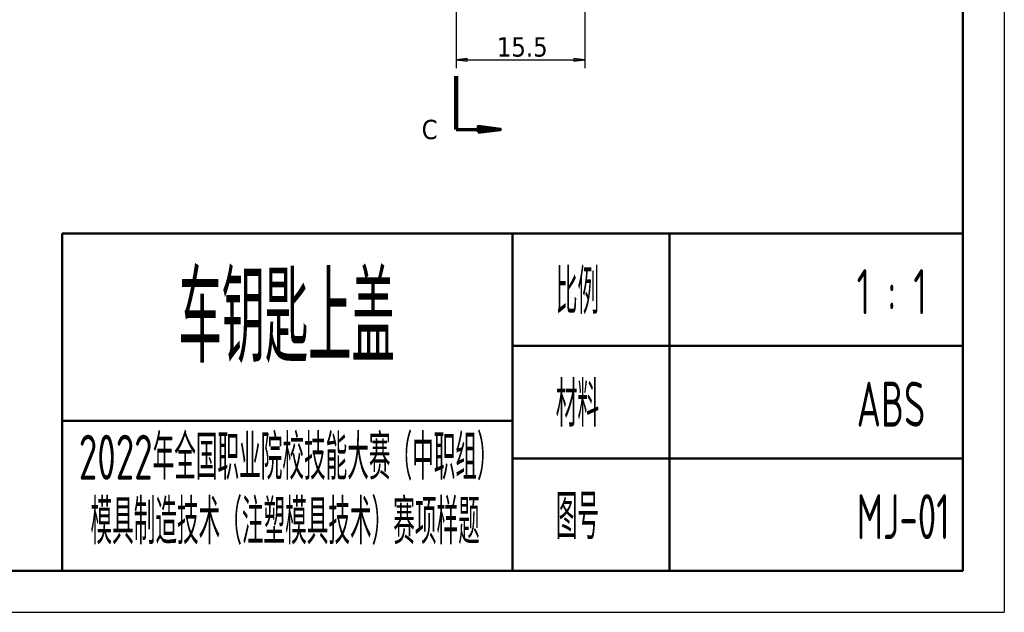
# Model space of a CAD drawing. Header units: millimetres. Extents: x -18 to 278, y -7 to 202.
# Tile 6 of 8: x 160 to 278, y -7 to 64. Entities that reach past the tile are written whole.
import ezdxf

# ---------------------------------------------------------------- set-up
doc = ezdxf.new("R2010")
doc.units = ezdxf.units.MM
doc.header["$LTSCALE"] = 0.666667
doc.linetypes.add('CHAIN', pattern=[0.3543, 0.2362, -0.0295, 0.0591, -0.0295])
for name, color, linetype, lineweight in [('1轮廓实线层', 7, 'Continuous', 50), ('2细线层', 4, 'Continuous', 25), ('6文字层', 3, 'Continuous', 25), ('剖切线 (ISO)', 7, 'CHAIN', 70)]:
    doc.layers.add(name, color=color, linetype=linetype, lineweight=lineweight)
doc.styles.add('PC_TEXTSTYLE4', font='ISOCP.SHX', dxfattribs={"width": 0.707, "bigfont": 'GBCBIG.SHX'})
doc.styles.add('标签文本 (ISO)', font='tahoma.ttf')
doc.styles.add('注释文本 (ISO)', font='tahoma.ttf')
doc.dimstyles.new('默认 (GB)', dxfattribs={"dimscale": 0.666667, "dimtxt": 3.5, "dimasz": 2, "dimexe": 1.5, "dimexo": 0, "dimgap": 0.5, "dimtad": 1, "dimrnd": 1e-08, "dimdsep": 46, "dimtxsty": '注释文本 (ISO)', "dimblk": 'Filled-1', "dimcen": 0.09, "dimdle": 10, "dimclrd": 256, "dimclre": 256, "dimclrt": 256, "dimaunit": 1, "dimadec": 3, "dimazin": 2, "dimtfac": 1, "dimtmove": 0, "dimatfit": 3, "dimldrblk": 'Filled-1', "dimfxl": 1, "dimtolj": 1, "dimtzin": 0, "dimlwd": -1, "dimlwe": -1, "dimarcsym": 0})

# ---------------------------------------------------------------- blocks, each defined once
blk = doc.blocks.new('Filled-1')
at = {"color": 0}
for p, q in [((0, 0), (-1, 0.125)), ((-1, 0.125), (-1, -0.125)), ((-1, 0), (0, 0)), ((-1, -0.125), (0, 0))]:
    blk.add_line(p, q, dxfattribs=at)
at = {"color": 0, "flags": 128}
blk.add_lwpolyline([(-1, -0.125), (0, 0), (-1, 0.125), (-1, -0.125)], dxfattribs=at)
at = {"color": 0}
blk.add_solid([(-1, -0.125), (0, 0), (-1, 0.125), (-1, -0.125)], dxfattribs=at)
blk = doc.blocks.new('*D47')
at = {"layer": '2细线层'}
for p, q in [((212.24, 87.4), (212.24, 58.34)), ((227.74, 67.88), (227.74, 58.34)), ((213.57, 59.34), (226.41, 59.34))]:
    blk.add_line(p, q, dxfattribs=at)
at = {"layer": 'Defpoints', "color": 0}
for p in [(212.24, 87.4), (227.74, 67.88), (227.74, 59.34)]:
    blk.add_point(p, dxfattribs=at)
at = {"layer": '2细线层', "xscale": 1.333333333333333, "yscale": 1.333333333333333, "zscale": 1.333333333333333, "rotation": 180}
blk.add_blockref('Filled-1', (212.24, 59.34), dxfattribs=at)
at = {"layer": '2细线层', "xscale": 1.333333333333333, "yscale": 1.333333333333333, "zscale": 1.333333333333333}
blk.add_blockref('Filled-1', (227.74, 59.34), dxfattribs=at)
at = {"layer": '2细线层', "insert": (217.14, 62.06), "char_height": 2.333, "attachment_point": 1, "style": '注释文本 (ISO)'}
blk.add_mtext('\\A1;15.5', dxfattribs=at)

msp = doc.modelspace()

# ---------------------------------------------------------------- linework, layer by layer
at = {"layer": '1轮廓实线层'}
for p, q in [((273.3333, 197.417), (273.3333, -2.3333)), ((164.7273, -2.3333), (164.7273, 38.3939)), ((273.3333, 38.3939), (164.7273, 38.3939)), ((219.0303, -2.3333), (219.0303, 38.3939)), ((237.9505, 38.3939), (237.9505, -2.3333)), ((273.3333, -2.3333), (273.3333, 38.3939)), ((219.0303, 24.8182), (273.3333, 24.8182)), ((164.7273, 15.7677), (219.0303, 15.7677)), ((219.0303, 11.2424), (273.3333, 11.2424)), ((6.6667, -2.3333), (273.3333, -2.3333)), ((164.7273, -2.3333), (273.3333, -2.3333))]:
    msp.add_line(p, q, dxfattribs=at)
at = {"layer": '2细线层'}
for p in [(278.3271, 202.4107), (-18.3021, -7.3271)]:
    msp.add_line(p, (278.3271, -7.3271), dxfattribs=at)
at = {"layer": '剖切线 (ISO)', "linetype": 'Continuous', "lineweight": 140}
msp.add_line((212.2406, 57.3463), (212.2406, 50.9479), dxfattribs=at)
at = {"layer": '剖切线 (ISO)', "linetype": 'Continuous'}
for p, q in [((217.5739, 50.9479), (214.9072, 51.2812)), ((214.9072, 51.2812), (214.9072, 50.6146)), ((212.2406, 50.9479), (214.9072, 50.9479)), ((214.9072, 50.9479), (217.5739, 50.9479)), ((214.9072, 50.6146), (217.5739, 50.9479))]:
    msp.add_line(p, q, dxfattribs=at)
at = {"layer": '剖切线 (ISO)', "linetype": 'Continuous', "flags": 128}
msp.add_lwpolyline([(214.9072, 50.6146), (217.5739, 50.9479), (214.9072, 51.2812), (214.9072, 50.6146)], dxfattribs=at)
at = {"layer": '剖切线 (ISO)'}
msp.add_solid([(214.9072, 50.6146), (217.5739, 50.9479), (214.9072, 51.2812), (214.9072, 50.6146)], dxfattribs=at)

# ---------------------------------------------------------------- texts
at = {"layer": '6文字层', "style": 'PC_TEXTSTYLE4', "width": 0.667}
for s, height, p in [('车钥匙上盖', 10.86061, (178.7619, 22.7786)), ('比例               1 : 1', 5.430303, (224.2556, 28.6522)), ('材料               ABS', 5.430303, (224.2556, 15.0765)), ('2022年全国职业院校技能大赛（中职组）                          ', 5.430303, (166.7423, 8.6669)), ('模具制造技术（注塑模具技术）赛项样题', 5.430303, (168.1466, 0.8821)), ('图号               MJ-01', 5.430303, (224.2556, 1.5007))]:
    msp.add_text(s, height=height, dxfattribs=at).set_placement(p)
at = {"layer": '剖切线 (ISO)', "insert": (208.0831, 49.7188), "char_height": 2.3333, "attachment_point": 7, "style": '标签文本 (ISO)'}
msp.add_mtext('C', dxfattribs=at)

# ---------------------------------------------------------------- dimensions: what is measured, and where the dimension line sits
at = {"layer": '2细线层'}
dim = msp.add_linear_dim(base=(227.7406, 59.3352), p1=(212.2406, 87.3951), p2=(227.7406, 67.8782), angle=180, dimstyle='默认 (GB)', override={"dimgap": 0.5, "dimdec": 2, "dimtol": 0, "dimlim": 0, "dimtp": 0, "dimtm": 0, "dimtdec": 2, "dimtofl": 0, "dimatfit": 1}, dxfattribs=at)
dim.commit()
dim.dimension.update_dxf_attribs({"geometry": '*D47', "text_midpoint": (219.9906, 59.3352), "dimtype": 160})

doc.saveas('drawing.dxf')
